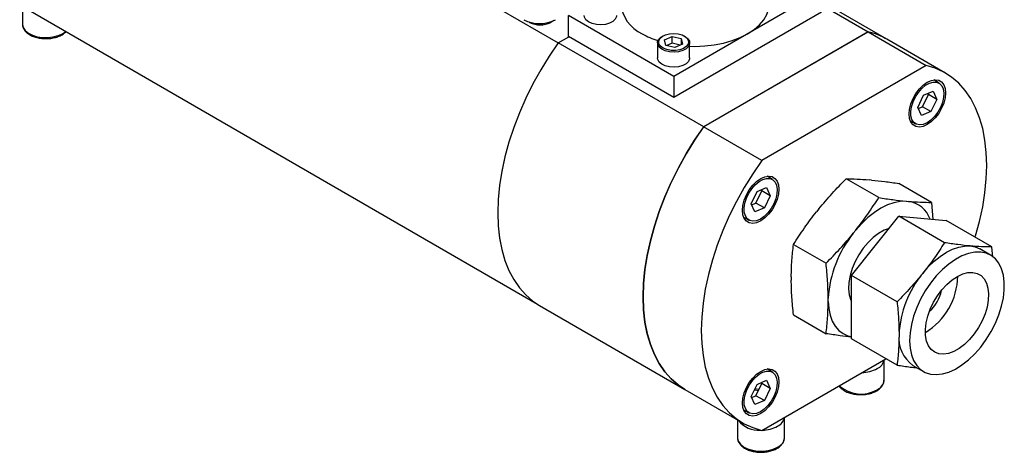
# Model space of a CAD drawing. Header units: inches. Extents: x 5.1 to 39.6, y 2.9 to 31.7.
# Tile 6 of 10: x 31.3 to 39.6, y 21.1 to 24.7. Entities that reach past the tile are written whole.
import ezdxf

# ---------------------------------------------------------------- set-up
doc = ezdxf.new("R2010")
doc.units = ezdxf.units.IN
doc.header["$LTSCALE"] = 4
doc.header["$MEASUREMENT"] = 0

msp = doc.modelspace()

# ---------------------------------------------------------------- linework, layer by layer
at = {"color": 7, "linetype": 'Continuous', "lineweight": 25}
for p, q in [((31.4822, 27.018), (35.8418, 24.5013)), ((38.0483, 24.9347), (36.8109, 24.2204)), ((31.3254, 24.82), (35.6666, 22.3138)), ((31.3484, 24.8066), (31.3484, 24.6584)), ((38.5967, 24.5314), (38.0483, 24.8479)), ((38.0483, 24.8193), (38.44, 24.5932)), ((35.8033, 24.6873), (35.7781, 24.6728)), ((36.8109, 24.2204), (35.927, 24.7306)), ((35.927, 24.5551), (35.927, 24.7306)), ((38.0483, 24.7592), (36.8109, 24.0448)), ((31.3485, 24.6612), (31.3484, 24.6584)), ((35.6013, 24.6728), (35.5958, 24.6759)), ((35.8416, 24.501), (35.9312, 24.5527)), ((35.8418, 24.5013), (35.931, 24.5528)), ((36.8109, 24.0448), (35.927, 24.5551)), ((36.7197, 24.5596), (36.7126, 24.5555)), ((36.7328, 24.5265), (36.7974, 24.5552)), ((36.7435, 24.48), (36.7328, 24.5265)), ((36.7974, 24.5552), (36.8726, 24.5372)), ((36.7974, 24.4976), (36.7974, 24.5552)), ((36.8726, 24.5372), (36.8833, 24.4906)), ((36.8726, 24.5372), (36.8726, 24.4859)), ((36.9035, 24.5555), (36.8965, 24.5596)), ((37.0607, 23.7972), (38.4398, 24.5933)), ((38.44, 24.5932), (37.0609, 23.797)), ((38.4398, 24.5933), (38.927, 24.312)), ((39.0838, 24.2501), (38.5967, 24.5314)), ((37.0609, 23.797), (35.8416, 24.501)), ((36.6731, 24.5004), (36.6731, 24.3747)), ((36.8187, 24.462), (36.7435, 24.48)), ((36.7974, 24.4976), (36.7527, 24.4778)), ((36.8635, 24.4818), (36.7974, 24.4976)), ((36.8833, 24.4906), (36.8187, 24.462)), ((36.9431, 24.3747), (36.9431, 24.5004)), ((38.927, 24.312), (37.5479, 23.5159)), ((36.8109, 24.2204), (36.8109, 24.0448)), ((39.0345, 24.1645), (38.9894, 24.1906)), ((38.8564, 23.9603), (38.9054, 24.0621)), ((38.896, 23.9668), (38.945, 24.0687)), ((38.9054, 24.0621), (38.985, 24.0959)), ((38.945, 24.0687), (38.9411, 24.0773)), ((39.0157, 24.0278), (38.945, 24.0687)), ((39.0157, 24.0278), (38.9668, 23.926)), ((38.985, 24.0959), (39.0157, 24.0278)), ((38.8871, 23.8922), (38.8564, 23.9603)), ((38.8603, 23.9516), (38.896, 23.9668)), ((38.9668, 23.926), (38.896, 23.9668)), ((38.9668, 23.926), (38.8871, 23.8922)), ((37.5479, 23.5159), (37.0607, 23.7972)), ((38.7925, 23.8496), (38.8376, 23.8236)), ((38.812, 23.8383), (38.7984, 23.8372)), ((37.6372, 23.3579), (37.5921, 23.384)), ((37.6058, 23.3851), (37.6116, 23.3727)), ((37.5081, 23.2555), (37.5878, 23.2893)), ((37.5878, 23.2893), (37.6185, 23.2212)), ((38.5285, 23.2052), (38.2557, 23.3627)), ((38.4687, 23.3526), (38.4481, 23.3544)), ((38.9705, 23.1657), (38.6977, 23.3232)), ((37.4592, 23.1536), (37.5081, 23.2555)), ((37.4988, 23.1602), (37.5478, 23.262)), ((37.5478, 23.262), (37.5439, 23.2707)), ((37.6185, 23.2212), (37.5478, 23.262)), ((37.6185, 23.2212), (37.5695, 23.1194)), ((37.4898, 23.0856), (37.4592, 23.1536)), ((37.463, 23.145), (37.4988, 23.1602)), ((37.5695, 23.1194), (37.4898, 23.0856)), ((37.5695, 23.1194), (37.4988, 23.1602)), ((38.7575, 23.1759), (38.7781, 23.174)), ((38.9705, 23.1657), (38.983, 23.0235)), ((37.3953, 23.043), (37.4404, 23.017)), ((38.0268, 23.1112), (38.0062, 23.0856)), ((38.2993, 22.5542), (38.6971, 23.049)), ((39.0801, 22.8279), (38.6971, 23.049)), ((38.6971, 23.049), (39.0948, 23.0135)), ((37.4148, 23.0317), (37.4011, 23.0306)), ((39.4778, 22.7923), (39.0948, 23.0135)), ((38.3155, 22.907), (38.3361, 22.9326)), ((37.8138, 22.813), (38.0866, 22.6555)), ((39.4854, 22.7058), (39.4778, 22.7923)), ((39.4662, 22.7242), (39.3778, 22.7752)), ((37.7955, 22.5426), (37.7955, 22.5151)), ((38.6823, 22.3331), (38.2993, 22.5542)), ((38.2993, 22.0239), (38.2993, 22.5542)), ((35.6847, 22.3029), (36.9039, 21.5991)), ((38.1049, 22.3365), (38.1049, 22.364)), ((37.8138, 22.2237), (38.0866, 22.0662)), ((38.6823, 21.8028), (38.2993, 22.0239)), ((37.5479, 21.256), (38.5887, 21.8568)), ((38.5736, 21.6776), (38.5736, 21.8481)), ((38.8154, 21.8009), (38.9037, 21.7499)), ((37.6372, 21.7444), (37.5921, 21.7705)), ((37.6058, 21.7716), (37.6116, 21.7592)), ((37.4592, 21.5402), (37.5081, 21.642)), ((37.4988, 21.5467), (37.5478, 21.6486)), ((37.5081, 21.642), (37.5878, 21.6758)), ((37.5478, 21.6486), (37.5439, 21.6572)), ((37.6185, 21.6077), (37.5478, 21.6486)), ((37.5878, 21.6758), (37.6185, 21.6077)), ((36.9039, 21.5991), (37.3911, 21.3179)), ((37.6185, 21.6077), (37.5695, 21.5059)), ((37.4898, 21.4721), (37.4592, 21.5402)), ((37.463, 21.5315), (37.4988, 21.5467)), ((37.5695, 21.5059), (37.4898, 21.4721)), ((37.5695, 21.5059), (37.4988, 21.5467)), ((37.3953, 21.4295), (37.4404, 21.4035)), ((37.3447, 21.3446), (37.3447, 21.1954)), ((37.7384, 21.1954), (37.7384, 21.3659)), ((37.3448, 21.1983), (37.3447, 21.1954))]:
    msp.add_line(p, q, dxfattribs=at)
at = {"color": 8, "linetype": 'Continuous', "lineweight": 25}
for p, q in [((35.6013, 24.6728), (35.6013, 24.6743)), ((35.7781, 24.6728), (35.7781, 24.6773)), ((31.6845, 24.578), (31.7112, 24.5972))]:
    msp.add_line(p, q, dxfattribs=at)
at = {"color": 7, "linetype": 'Continuous', "lineweight": 25, "flags": 128}
for points in [[(36.9431, 24.4728), (36.9877, 24.4719), (37.0693, 24.475), (37.1494, 24.4842), (37.2269, 24.4993), (37.3002, 24.5202), (37.3681, 24.5464), (37.4296, 24.5775), (37.4835, 24.613), (37.5289, 24.6523), (37.5651, 24.6946), (37.5914, 24.7393), (37.6073, 24.7856), (37.6127, 24.8327)], [(36.3293, 24.729), (36.3285, 24.7207), (36.319, 24.6992), (36.2994, 24.6801), (36.2713, 24.665), (36.237, 24.6551), (36.1992, 24.6511), (36.161, 24.6535), (36.1255, 24.662), (36.0955, 24.6759), (36.0736, 24.6941), (36.0615, 24.7151), (36.0593, 24.729)], [(36.9035, 24.5555), (36.9068, 24.5535), (36.9288, 24.5353), (36.9409, 24.5143), (36.9423, 24.4921), (36.9328, 24.4706), (36.9132, 24.4515), (36.8851, 24.4364), (36.8508, 24.4265), (36.8129, 24.4225), (36.7747, 24.4249), (36.7392, 24.4334), (36.7093, 24.4473), (36.6874, 24.4655), (36.6752, 24.4865), (36.6738, 24.5087), (36.6833, 24.5302), (36.6833, 24.5302)], [(36.6833, 24.5302), (36.7029, 24.5493), (36.7126, 24.5555)], [(36.6926, 24.5362), (36.7118, 24.5546), (36.7396, 24.5689), (36.7734, 24.5779), (36.8104, 24.5807), (36.8471, 24.5771), (36.8804, 24.5675), (36.9072, 24.5525), (36.9252, 24.5337), (36.9329, 24.5127), (36.9294, 24.4912), (36.9152, 24.4714), (36.8914, 24.4548), (36.8602, 24.443), (36.8244, 24.437), (36.7872, 24.4374), (36.7518, 24.4442), (36.7214, 24.4566), (36.6987, 24.4737), (36.6857, 24.4938), (36.6836, 24.5153), (36.6926, 24.5362)], [(35.8416, 24.501), (35.7658, 24.3902), (35.6949, 24.2755), (35.6294, 24.1576), (35.5695, 24.0372), (35.5158, 23.9151), (35.4685, 23.7921), (35.428, 23.6689), (35.3944, 23.5463), (35.3681, 23.4252), (35.3492, 23.3063), (35.3378, 23.1903), (35.334, 23.078), (35.3378, 22.9701), (35.3492, 22.8672), (35.3681, 22.7701), (35.3944, 22.6793), (35.428, 22.5955), (35.4685, 22.5191), (35.5158, 22.4507), (35.5695, 22.3906), (35.6294, 22.3393), (35.6847, 22.3029)], [(35.8418, 24.5013), (35.766, 24.3905), (35.6951, 24.2758), (35.6295, 24.1579), (35.5697, 24.0375), (35.516, 23.9154), (35.4687, 23.7924), (35.4281, 23.6692), (35.3946, 23.5467), (35.3683, 23.4256), (35.3494, 23.3066), (35.338, 23.1906), (35.3342, 23.0783), (35.338, 22.9704), (35.3494, 22.8676), (35.3683, 22.7704), (35.3946, 22.6797), (35.4281, 22.5958), (35.4687, 22.5195), (35.516, 22.451), (35.5697, 22.391), (35.6295, 22.3397), (35.6849, 22.3032)], [(36.9431, 24.3747), (36.9423, 24.3664), (36.9328, 24.3449), (36.9132, 24.3258), (36.8851, 24.3107), (36.8508, 24.3007), (36.8129, 24.2968), (36.7747, 24.2991), (36.7392, 24.3076), (36.7093, 24.3215), (36.6874, 24.3398), (36.6752, 24.3608), (36.6731, 24.3747)], [(39.3374, 22.8734), (39.3406, 22.8842), (39.3741, 23.0067), (39.4004, 23.1278), (39.4193, 23.2467), (39.4307, 23.3627), (39.4345, 23.4751), (39.4307, 23.583), (39.4193, 23.6858), (39.4004, 23.7829), (39.3741, 23.8737), (39.3406, 23.9575), (39.3001, 24.0339), (39.2528, 24.1023), (39.1991, 24.1624), (39.1392, 24.2137), (39.0736, 24.2559), (39.0027, 24.2887), (38.927, 24.312)], [(38.9361, 23.8172), (38.902, 23.802), (38.8696, 23.7964), (38.8406, 23.8007), (38.8164, 23.8147), (38.7981, 23.8377), (38.7868, 23.8685), (38.783, 23.9057), (38.7868, 23.9472), (38.7981, 23.9911), (38.8164, 24.0352), (38.8406, 24.0772), (38.8696, 24.115), (38.902, 24.1468), (38.9361, 24.1709), (38.9701, 24.1861), (39.0025, 24.1917), (39.0315, 24.1874), (39.0558, 24.1734), (39.074, 24.1504), (39.0853, 24.1196), (39.0892, 24.0824), (39.0853, 24.0409), (39.074, 23.997), (39.0558, 23.9529), (39.0315, 23.9109), (39.0025, 23.8731), (38.9701, 23.8413), (38.9361, 23.8172)], [(38.8074, 23.8584), (38.7986, 23.8892), (38.7972, 23.9257), (38.8033, 23.9659), (38.8166, 24.0076), (38.8363, 24.0486), (38.8614, 24.0866), (38.8905, 24.1196), (38.922, 24.1459), (38.9544, 24.1639), (38.9857, 24.1729), (39.0143, 24.1721), (39.0388, 24.1618), (39.0577, 24.1425), (39.07, 24.1151), (39.0751, 24.0812), (39.0728, 24.0426), (39.063, 24.0014), (39.0464, 23.9598), (39.0239, 23.92), (38.9966, 23.8843), (38.9661, 23.8544), (38.9339, 23.8321), (38.9019, 23.8185), (38.8717, 23.8144), (38.845, 23.8199), (38.8231, 23.8349), (38.8074, 23.8584)], [(37.0607, 23.7972), (36.985, 23.6864), (36.9141, 23.5717), (36.8485, 23.4538), (36.7886, 23.3334), (36.7349, 23.2113), (36.6876, 23.0883), (36.6471, 22.9651), (36.6136, 22.8426), (36.5873, 22.7214), (36.5684, 22.6025), (36.557, 22.4865), (36.5532, 22.3742), (36.557, 22.2663), (36.5684, 22.1634), (36.5873, 22.0663), (36.6136, 21.9755), (36.6471, 21.8917), (36.6876, 21.8153), (36.7349, 21.7469), (36.7886, 21.6868), (36.8485, 21.6355), (36.9039, 21.5991)], [(36.9041, 21.599), (36.8487, 21.6354), (36.7888, 21.6867), (36.7351, 21.7468), (36.6878, 21.8152), (36.6473, 21.8916), (36.6138, 21.9754), (36.5875, 22.0662), (36.5686, 22.1633), (36.5572, 22.2662), (36.5534, 22.3741), (36.5572, 22.4864), (36.5686, 22.6024), (36.5875, 22.7213), (36.6138, 22.8424), (36.6473, 22.965), (36.6878, 23.0881), (36.7351, 23.2112), (36.7888, 23.3333), (36.8487, 23.4537), (36.9143, 23.5716), (36.9852, 23.6863), (37.0609, 23.797)], [(37.5479, 23.5159), (37.4722, 23.4052), (37.4013, 23.2905), (37.3357, 23.1725), (37.2758, 23.0521), (37.2221, 22.93), (37.1748, 22.807), (37.1343, 22.6838), (37.1008, 22.5613), (37.0745, 22.4402), (37.0556, 22.3213), (37.0442, 22.2053), (37.0404, 22.0929), (37.0442, 21.985), (37.0556, 21.8822), (37.0745, 21.7851), (37.1008, 21.6943), (37.1343, 21.6105), (37.1748, 21.5341), (37.2221, 21.4657), (37.2758, 21.4056), (37.3357, 21.3543), (37.4013, 21.3121), (37.4722, 21.2793), (37.5479, 21.256)], [(37.6919, 23.2758), (37.6881, 23.2343), (37.6768, 23.1904), (37.6585, 23.1463), (37.6343, 23.1043), (37.6053, 23.0665), (37.5729, 23.0347), (37.5388, 23.0106), (37.5047, 22.9954), (37.4724, 22.9898), (37.4434, 22.9941), (37.4191, 23.0081), (37.4009, 23.0311), (37.3895, 23.0619), (37.3857, 23.099), (37.3895, 23.1406), (37.4009, 23.1845), (37.4191, 23.2286), (37.4434, 23.2706), (37.4724, 23.3084), (37.5047, 23.3401), (37.5388, 23.3642), (37.5729, 23.3795), (37.6053, 23.3851), (37.6343, 23.3808), (37.6585, 23.3668), (37.6768, 23.3438), (37.6881, 23.313), (37.6919, 23.2758)], [(37.4102, 23.0518), (37.4014, 23.0826), (37.4, 23.1191), (37.4061, 23.1593), (37.4194, 23.201), (37.4391, 23.2419), (37.4641, 23.28), (37.4932, 23.313), (37.5248, 23.3393), (37.5571, 23.3573), (37.5884, 23.3663), (37.6171, 23.3655), (37.6415, 23.3552), (37.6604, 23.3358), (37.6728, 23.3085), (37.6779, 23.2746), (37.6755, 23.236), (37.6658, 23.1948), (37.6492, 23.1532), (37.6266, 23.1134), (37.5994, 23.0776), (37.5688, 23.0478), (37.5367, 23.0255), (37.5046, 23.0119), (37.4744, 23.0078), (37.4477, 23.0133), (37.4259, 23.0283), (37.4102, 23.0518)], [(38.7575, 23.1759), (38.7077, 23.1738), (38.6555, 23.163), (38.6016, 23.1436), (38.5468, 23.1159), (38.492, 23.0804), (38.4381, 23.0375), (38.3859, 22.988), (38.3361, 22.9326)], [(38.6151, 22.947), (38.5736, 22.9316), (38.5277, 22.9059), (38.4824, 22.8715), (38.4389, 22.8295), (38.3985, 22.781), (38.3624, 22.7275), (38.3316, 22.6705), (38.307, 22.6115), (38.2893, 22.5524), (38.279, 22.4949), (38.2764, 22.4405), (38.2816, 22.3909), (38.2944, 22.3474), (38.2993, 22.3366)], [(38.8977, 22.571), (38.9444, 22.6245), (38.9936, 22.6723), (39.0447, 22.7134), (39.0966, 22.7473), (39.1485, 22.7734), (39.1995, 22.7911), (39.2488, 22.8002), (39.2955, 22.8006)], [(39.2955, 22.8006), (39.3387, 22.7922), (39.3778, 22.7752)], [(39.3838, 22.7496), (39.334, 22.7489), (39.2812, 22.7382), (39.2265, 22.7178), (39.1711, 22.688), (39.1159, 22.6495), (39.0621, 22.6029), (39.0106, 22.5492), (38.9625, 22.4894), (38.9188, 22.4247), (38.8803, 22.3563), (38.8477, 22.2857), (38.8216, 22.2141), (38.8026, 22.1429), (38.7911, 22.0735), (38.7872, 22.0074), (38.7911, 21.9457), (38.8026, 21.8897), (38.8216, 21.8404), (38.8477, 21.7989), (38.8803, 21.7659), (38.9188, 21.742), (38.9625, 21.7278), (39.0106, 21.7235), (39.0621, 21.7292), (39.1159, 21.7448), (39.1711, 21.77), (39.2265, 21.8042), (39.2812, 21.8469), (39.334, 21.8972), (39.3838, 21.954), (39.4298, 22.0164), (39.4711, 22.0831), (39.5068, 22.1528), (39.5362, 22.2241), (39.5587, 22.2957), (39.574, 22.3661), (39.5817, 22.434), (39.5817, 22.4981), (39.574, 22.5571), (39.5587, 22.6099), (39.5362, 22.6554), (39.5068, 22.6927), (39.4711, 22.7212), (39.4298, 22.7403), (39.3838, 22.7496)], [(39.3175, 22.5787), (39.3545, 22.5703), (39.3865, 22.5524), (39.4127, 22.5253), (39.4324, 22.49), (39.4449, 22.4474), (39.45, 22.3987), (39.4475, 22.3454), (39.4374, 22.2889), (39.42, 22.231), (39.3959, 22.1732), (39.3657, 22.1173), (39.3303, 22.0648), (39.2908, 22.0173), (39.2481, 21.9761), (39.2037, 21.9424), (39.1587, 21.9172), (39.1145, 21.9011), (39.0723, 21.8948), (39.0334, 21.8983), (38.9988, 21.9115), (38.9696, 21.9341), (38.9465, 21.9654), (38.9304, 22.0045), (38.9215, 22.0503), (38.9202, 22.1015), (38.9266, 22.1566), (38.9403, 22.214), (38.9612, 22.272), (38.9884, 22.3291), (39.0213, 22.3835), (39.0589, 22.4337), (39.1002, 22.4782), (39.1439, 22.5158), (39.1887, 22.5453), (39.2335, 22.566), (39.2768, 22.5773), (39.3175, 22.5787)], [(38.1049, 22.3365), (38.1097, 22.2763), (38.1213, 22.221), (38.1395, 22.1717), (38.1639, 22.1291), (38.1943, 22.0938), (38.23, 22.0664), (38.2706, 22.0473), (38.2993, 22.0395)], [(37.5388, 21.7508), (37.5729, 21.766), (37.6053, 21.7716), (37.6343, 21.7673), (37.6585, 21.7533), (37.6768, 21.7303), (37.6881, 21.6995), (37.6919, 21.6623), (37.6881, 21.6208), (37.6768, 21.5769), (37.6585, 21.5328), (37.6343, 21.4908), (37.6053, 21.453), (37.5729, 21.4212), (37.5388, 21.3971), (37.5047, 21.3819), (37.4724, 21.3763), (37.4434, 21.3806), (37.4191, 21.3946), (37.4009, 21.4176), (37.3895, 21.4484), (37.3857, 21.4856), (37.3895, 21.5271), (37.4009, 21.571), (37.4191, 21.6151), (37.4434, 21.6571), (37.4724, 21.6949), (37.5047, 21.7267), (37.5388, 21.7508)], [(37.4102, 21.4383), (37.4014, 21.4691), (37.4, 21.5056), (37.4061, 21.5458), (37.4194, 21.5875), (37.4391, 21.6285), (37.4641, 21.6665), (37.4932, 21.6995), (37.5248, 21.7258), (37.5571, 21.7439), (37.5884, 21.7528), (37.6171, 21.752), (37.6415, 21.7417), (37.6604, 21.7224), (37.6728, 21.695), (37.6779, 21.6611), (37.6755, 21.6225), (37.6658, 21.5813), (37.6492, 21.5397), (37.6266, 21.4999), (37.5994, 21.4642), (37.5688, 21.4343), (37.5367, 21.412), (37.5046, 21.3984), (37.4744, 21.3943), (37.4477, 21.3998), (37.4259, 21.4148), (37.4102, 21.4383)], [(37.4866, 21.5971), (37.4898, 21.5961), (37.5197, 21.5902)], [(37.4914, 21.6072), (37.5166, 21.601), (37.5244, 21.6)]]:
    msp.add_lwpolyline(points, dxfattribs=at)
at = {"color": 8, "linetype": 'Continuous', "lineweight": 25, "flags": 128}
for points in [[(31.3484, 24.6584), (31.3485, 24.6551), (31.3551, 24.629), (31.372, 24.6044), (31.3982, 24.5828), (31.4324, 24.5653), (31.4726, 24.5528), (31.5167, 24.5459), (31.5624, 24.5452), (31.6072, 24.5505), (31.6486, 24.5617), (31.6845, 24.578)], [(37.3447, 21.1954), (37.3448, 21.1921), (37.3514, 21.166), (37.3683, 21.1415), (37.3945, 21.1199), (37.4287, 21.1023), (37.4689, 21.0898), (37.513, 21.083), (37.5587, 21.0822), (37.6035, 21.0876), (37.6449, 21.0987), (37.6808, 21.1151)]]:
    msp.add_lwpolyline(points, dxfattribs=at)
at = {"color": 7, "linetype": 'Continuous', "lineweight": 25}
for centre, radius, start, end in [((36.6768, 24.8648), 0.3158, 185.8452, 245.47494), ((35.6847, 24.9514), 0.289, 242.60967, 297.39033), ((35.6897, 24.8433), 0.1921, 242.60967, 297.39033), ((36.9031, 25.2094), 0.7259, 240.50968, 251.87039), ((38.309, 24.032), 0.5763, 60.05731, 76.88179), ((38.3092, 24.0319), 0.5763, 60.05731, 76.88179), ((38.7441, 22.9467), 0.2298, 20.05035, 81.49944), ((39.0676, 22.3028), 0.9647, 141.22465, 176.36399), ((39.5613, 22.0187), 0.8634, 140.22793, 177.36071), ((38.6263, 22.5595), 0.5657, 301.25747, 358.74791), ((38.7567, 22.4842), 0.3032, 310.58923, 349.41614), ((38.9818, 22.0313), 0.2843, 174.52934, 234.15848), ((38.4761, 21.8641), 0.0985, 293.85548, 350.51765), ((38.3824, 22.0265), 0.2856, 271.1193, 297.88193), ((37.5206, 21.4706), 0.2126, 217.93508, 274.45897), ((37.6409, 21.382), 0.0985, 293.85548, 350.51765), ((37.5472, 21.5443), 0.2856, 271.1193, 297.88193)]:
    msp.add_arc(centre, radius, start, end, dxfattribs=at)
at = {"color": 8, "linetype": 'Continuous', "lineweight": 25}
for centre, radius, start, end in [((38.4778, 21.6854), 0.0961, 293.37544, 355.30442), ((38.3797, 21.8327), 0.2721, 227.8966, 300.04943), ((37.6426, 21.2033), 0.0961, 293.37544, 355.30442)]:
    msp.add_arc(centre, radius, start, end, dxfattribs=at)
at = {"color": 7, "linetype": 'Continuous', "lineweight": 25}
for points, knots in [([(31.3486, 24.6619), (31.3485, 24.6617), (31.3465, 24.6526), (31.3514, 24.6338), (31.3634, 24.6082), (31.3847, 24.5854), (31.4133, 24.5659), (31.4487, 24.5506), (31.4889, 24.5404), (31.5319, 24.5357), (31.5754, 24.5368), (31.6176, 24.5437), (31.6563, 24.5561), (31.69, 24.573), (31.7064, 24.5881), (31.7144, 24.5954)], [0, 0, 0, 0, 0.00119, 0.080197, 0.158118, 0.238036, 0.321221, 0.406238, 0.49142, 0.576381, 0.661256, 0.746272, 0.83164, 0.917637, 1, 1, 1, 1]), ([(38.0268, 23.1112), (38.0624, 23.1549), (38.0994, 23.1977), (38.1759, 23.2814), (38.2154, 23.3224), (38.2557, 23.3627)], [0, 0, 0, 0, 0.5, 0.5, 1, 1, 1, 1]), ([(38.2557, 23.3627), (38.2853, 23.3627), (38.3158, 23.3622), (38.3797, 23.3595), (38.4131, 23.3574), (38.4481, 23.3544)], [0, 0, 0, 0, 0.5, 0.5, 1, 1, 1, 1]), ([(38.4687, 23.3526), (38.5043, 23.3493), (38.5413, 23.3451), (38.6178, 23.3352), (38.6573, 23.3295), (38.6977, 23.3232)], [0, 0, 0, 0, 0.5, 0.5, 1, 1, 1, 1]), ([(38.3361, 22.9326), (38.3711, 22.9767), (38.4045, 23.0215), (38.4684, 23.1125), (38.499, 23.1586), (38.5285, 23.2052)], [0, 0, 0, 0, 0.5, 0.5, 1, 1, 1, 1]), ([(38.5285, 23.2052), (38.5689, 23.199), (38.6084, 23.1933), (38.6849, 23.1834), (38.7219, 23.1792), (38.7575, 23.1759)], [0, 0, 0, 0, 0.5, 0.5, 1, 1, 1, 1]), ([(38.7781, 23.174), (38.8131, 23.171), (38.8464, 23.1689), (38.9104, 23.1663), (38.9409, 23.1657), (38.9705, 23.1657)], [0, 0, 0, 0, 0.5, 0.5, 1, 1, 1, 1]), ([(37.8138, 22.813), (37.8433, 22.8596), (37.8739, 22.9057), (37.9378, 22.9967), (37.9712, 23.0415), (38.0062, 23.0856)], [0, 0, 0, 0, 0.5, 0.5, 1, 1, 1, 1]), ([(38.0866, 22.6555), (38.1269, 22.6958), (38.1664, 22.7368), (38.2429, 22.8205), (38.2799, 22.8633), (38.3155, 22.907)], [0, 0, 0, 0, 0.5, 0.5, 1, 1, 1, 1]), ([(37.7955, 22.5426), (37.7958, 22.5895), (37.7976, 22.6354), (37.8039, 22.7253), (37.8084, 22.7695), (37.8138, 22.813)], [0, 0, 0, 0, 0.5, 0.5, 1, 1, 1, 1]), ([(39.0801, 22.8279), (39.0522, 22.7839), (39.0233, 22.7404), (38.9627, 22.6546), (38.931, 22.6124), (38.8977, 22.571)], [0, 0, 0, 0, 0.5, 0.5, 1, 1, 1, 1]), ([(39.2955, 22.8006), (39.2621, 22.8036), (39.2274, 22.8074), (39.1554, 22.8167), (39.1182, 22.822), (39.0801, 22.8279)], [0, 0, 0, 0, 0.5, 0.5, 1, 1, 1, 1]), ([(39.4778, 22.7923), (39.4499, 22.7923), (39.421, 22.7929), (39.3605, 22.7955), (39.3288, 22.7976), (39.2955, 22.8006)], [0, 0, 0, 0, 0.5, 0.5, 1, 1, 1, 1]), ([(38.1049, 22.364), (38.1046, 22.4112), (38.1027, 22.4592), (38.0964, 22.5565), (38.092, 22.6057), (38.0866, 22.6555)], [0, 0, 0, 0, 0.5, 0.5, 1, 1, 1, 1]), ([(38.8977, 22.571), (38.8644, 22.5295), (38.8296, 22.4891), (38.7577, 22.4099), (38.7204, 22.3712), (38.6823, 22.3331)], [0, 0, 0, 0, 0.5, 0.5, 1, 1, 1, 1]), ([(37.8138, 22.2237), (37.8084, 22.2734), (37.8039, 22.3227), (37.7976, 22.4199), (37.7958, 22.4679), (37.7955, 22.5151)], [0, 0, 0, 0, 0.5, 0.5, 1, 1, 1, 1]), ([(38.0866, 22.0662), (38.092, 22.1097), (38.0964, 22.1538), (38.1027, 22.2438), (38.1046, 22.2897), (38.1049, 22.3365)], [0, 0, 0, 0, 0.5, 0.5, 1, 1, 1, 1]), ([(38.6823, 22.3331), (38.6874, 22.2862), (38.6916, 22.2397), (38.6973, 22.148), (38.6988, 22.1028), (38.6988, 22.0584)], [0, 0, 0, 0, 0.5, 0.5, 1, 1, 1, 1]), ([(38.2993, 22.0386), (38.2683, 22.0419), (38.2009, 22.049), (38.1267, 22.0601), (38.0866, 22.0662)], [0, 0, 0, 0, 0.459385, 1, 1, 1, 1]), ([(38.6988, 22.0584), (38.6988, 22.014), (38.6973, 21.9706), (38.6916, 21.8855), (38.6874, 21.8438), (38.6823, 21.8028)], [0, 0, 0, 0, 0.5, 0.5, 1, 1, 1, 1]), ([(38.6823, 21.8028), (38.7202, 21.797), (38.7787, 21.7881), (38.8316, 21.7826), (38.8504, 21.7807)], [0, 0, 0, 0, 0.64583, 1, 1, 1, 1]), ([(38.1954, 21.6298), (38.1957, 21.6292), (38.2002, 21.62), (38.2167, 21.6048), (38.2446, 21.585), (38.2802, 21.5698), (38.3204, 21.5595), (38.3633, 21.5549), (38.4069, 21.556), (38.4491, 21.5629), (38.4879, 21.5752), (38.5216, 21.5927), (38.5487, 21.615), (38.5658, 21.6403), (38.5738, 21.6617), (38.5728, 21.6734), (38.5725, 21.6764)], [0, 0, 0, 0, 0.00487, 0.08182, 0.161916, 0.243777, 0.325795, 0.407601, 0.489325, 0.571185, 0.653383, 0.736187, 0.819713, 0.902965, 0.975198, 1, 1, 1, 1]), ([(37.3449, 21.1989), (37.3448, 21.1988), (37.3428, 21.1896), (37.3477, 21.1708), (37.3597, 21.1453), (37.381, 21.1225), (37.4096, 21.103), (37.445, 21.0877), (37.4852, 21.0774), (37.5282, 21.0728), (37.5717, 21.0739), (37.6139, 21.0807), (37.6528, 21.0931), (37.6865, 21.1106), (37.7135, 21.1328), (37.7306, 21.1582), (37.7386, 21.1795), (37.7376, 21.1913), (37.7373, 21.1943)], [0, 0, 0, 0, 0.000998, 0.067301, 0.132691, 0.199758, 0.269565, 0.340911, 0.412395, 0.483693, 0.55492, 0.626265, 0.697905, 0.770073, 0.842871, 0.915429, 0.978384, 1, 1, 1, 1])]:
    msp.add_open_spline(points, degree=3, knots=knots, dxfattribs=at)

doc.saveas('drawing.dxf')
